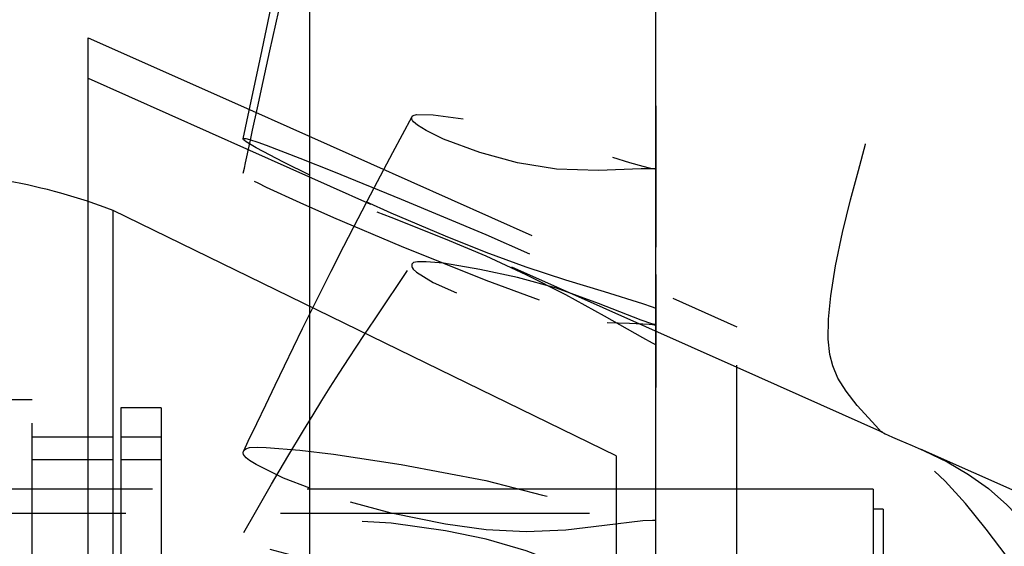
# Model space of a CAD drawing. Extents: x -135 to 10, y 84 to 175.
# Tile 49 of 53: x -5.85 to 0.22, y 148.69 to 151.94. Entities that reach past the tile are written whole.
import ezdxf

# ---------------------------------------------------------------- set-up
doc = ezdxf.new("R2010")
doc.units = 0
doc.header["$LTSCALE"] = 1.5
doc.header["$MEASUREMENT"] = 0
doc.linetypes.add('SLDHIDDEN0', pattern=[1.905, 1.27, -0.635])
doc.layers.get('0').update_dxf_attribs({"linetype": 'CONTINUOUS'})
doc.layers.get('DEFPOINTS').update_dxf_attribs({"linetype": 'CONTINUOUS'})
for name, color, linetype in [('DIM', 1, 'CONTINUOUS'), ('DUCT', 30, 'CONTINUOUS'), ('TAIL', 140, 'CONTINUOUS')]:
    doc.layers.add(name, color=color, linetype=linetype)
doc.styles.add('ENGR', font='Romans', dxfattribs={"oblique": 15})
doc.dimstyles.get("Standard").update_dxf_attribs({"dimtxt": 0.18, "dimasz": 0.18, "dimexe": 0.18, "dimexo": 0.0625, "dimgap": 0.09, "dimtad": 0, "dimtih": 1, "dimtoh": 1, "dimdec": 4, "dimzin": 0, "dimtxsty": 'STANDARD', "dimcen": 0.09, "dimazin": 3, "dimtfac": 1, "dimtdec": 4, "dimtofl": 0, "dimtmove": 0, "dimatfit": 3, "dimtolj": 1, "dimtzin": 0})

# ---------------------------------------------------------------- blocks, each defined once
blk = doc.blocks.new('*D9')
at = {"color": 0, "linetype": 'BYBLOCK'}
blk.add_line((-57.8859, 144.3801), (-51.4618, 142.0419), dxfattribs=at)
for start, end in [(4.12445, 8.2489), (331.7511, 335.87555)]:
    blk.add_arc((-66.578, 147.5438), 15.0063, start, end, dxfattribs=at)
for points in [[(-51.4307, 148.6295), (-51.7905, 148.6166), (-51.5717, 147.5438)], [(-53.0492, 141.478), (-52.7155, 141.3428), (-52.4767, 142.4113)]]:
    blk.add_solid(points, dxfattribs=at)
at = {"layer": 'DEFPOINTS', "color": 0, "linetype": 'BYBLOCK'}
for p in [(-100.5781, 147.5438), (-66.578, 147.5438), (0.4895, 147.5438), (-58.5906, 144.6366), (-51.9762, 144.0831)]:
    blk.add_point(p, dxfattribs=at)
at = {"color": 0, "linetype": 'BYBLOCK', "insert": (-51.7997, 144.9379), "char_height": 0.9, "attachment_point": 5, "style": 'ENGR'}
blk.add_mtext('\\A1;20°', dxfattribs=at)

msp = doc.modelspace()

# ---------------------------------------------------------------- linework, layer by layer
at = {"layer": 'DUCT', "linetype": 'CONTINUOUS'}
for p, q in [((-4.0579, 138.0139), (-4.0579, 157.0736)), ((-5.4244, 143.2629), (-5.4244, 151.8247)), ((-5.4244, 151.8247), (-4.4296, 151.3817))]:
    msp.add_line(p, q, dxfattribs=at)
at = {"layer": 'DUCT', "linetype": 'SLDHIDDEN0'}
for p, q in [((-5.4244, 151.5747), (-1.4244, 149.7938)), ((-4.4296, 151.3817), (-1.4244, 150.0438)), ((-1.925, 151.4057), (-1.9254, 151.0168)), ((-1.925, 150.3649), (-1.9254, 150.0543)), ((-1.4244, 145.0438), (-1.4244, 150.0438)), ((-1.4244, 149.7938), (-0.5283, 149.3948)), ((-0.2957, 149.2912), (0.4681, 148.9512))]:
    msp.add_line(p, q, dxfattribs=at)
at = {"layer": 'DUCT', "linetype": 'SLDHIDDEN0', "flags": 128}
for points in [[(-4.4674, 150.9902), (-4.4609, 151.0207), (-4.454, 151.0533), (-4.4458, 151.0919), (-4.4357, 151.1385), (-4.4239, 151.1933), (-4.4103, 151.2561), (-4.3807, 151.3924), (-4.3449, 151.5559), (-4.3036, 151.7438), (-4.068, 152.79), (-3.9712, 153.206), (-3.8765, 153.6038), (-3.7856, 153.9777), (-3.6991, 154.328), (-3.626, 154.6204), (-3.5558, 154.8996), (-3.5381, 154.9696), (-3.5209, 155.0378), (-3.5042, 155.1042), (-3.4858, 155.1767), (-3.4589, 155.2835), (-3.4292, 155.4007)], [(-1.9254, 154.9658), (-1.9264, 152.8229), (-1.9262, 150.1565)], [(-1.9254, 154.5671), (-1.9264, 152.5049), (-1.9262, 149.9327)], [(-0.5361, 149.3969), (-0.5696, 149.4334), (-0.684, 149.5593), (-0.7524, 149.6464), (-0.8021, 149.7271), (-0.8344, 149.8023), (-0.8525, 149.8738), (-0.8624, 149.9681), (-0.8602, 150.0897), (-0.8458, 150.2351), (-0.8171, 150.4185), (-0.7735, 150.6252), (-0.7238, 150.8258), (-0.6758, 151.0066), (-0.6321, 151.1696), (-0.5934, 151.3159), (-0.5397, 151.5106), (-0.4952, 151.6655), (-0.4556, 151.8094), (-0.4007, 152.0213), (-0.3395, 152.26), (-0.2722, 152.5222), (-0.2311, 152.6879), (-0.1927, 152.8427), (-0.1584, 152.9756), (-0.1287, 153.0894), (-0.1031, 153.1871), (-0.0819, 153.2669), (-0.062, 153.3393), (-0.0366, 153.4257), (-0.0046, 153.5236), (0.0234, 153.5983), (0.0492, 153.6599), (0.0706, 153.7067), (0.0793, 153.7247), (0.0912, 153.7487), (0.1079, 153.7812), (0.1291, 153.8214), (0.1548, 153.8694)], [(-4.0579, 150.1229), (-4.0476, 150.1438), (-3.9919, 150.2556), (-3.926, 150.3867), (-3.848, 150.5397), (-3.7592, 150.7113), (-3.6582, 150.9042), (-3.5448, 151.1183), (-3.4267, 151.3402)], [(-1.9244, 151.0161), (-1.9244, 151.0161), (-1.9244, 151.0161), (-1.9244, 151.0161), (-1.9244, 151.0161), (-1.9244, 151.0161), (-1.9246, 151.0161), (-1.9251, 151.0161), (-1.9272, 151.0162), (-1.9315, 151.0164), (-1.9484, 151.017), (-2.0156, 151.0169), (-2.2781, 151.0063), (-2.5377, 151.0152), (-2.777, 151.0543), (-3.0102, 151.1168), (-3.2338, 151.2002), (-3.3411, 151.2538), (-3.393, 151.2862), (-3.4177, 151.3063), (-3.4247, 151.3156), (-3.428, 151.3227), (-3.4294, 151.3302), (-3.4286, 151.3362), (-3.4263, 151.3409), (-3.42, 151.3463), (-3.3998, 151.3513), (-3.2968, 151.3499), (-3.0774, 151.3196), (-2.8468, 151.2726), (-2.6101, 151.2173), (-2.4894, 151.184), (-2.2447, 151.1058), (-2.0861, 151.0562), (-2.0057, 151.0337), (-1.9652, 151.0241), (-1.9448, 151.0199), (-1.9346, 151.018), (-1.9312, 151.0173), (-1.9278, 151.0167), (-1.9261, 151.0164), (-1.9255, 151.0163), (-1.9252, 151.0162), (-1.9249, 151.0162), (-1.9247, 151.0162), (-1.9246, 151.0161), (-1.9246, 151.0161), (-1.9245, 151.0161), (-1.9245, 151.0161), (-1.9244, 151.0161), (-1.9244, 151.0161), (-1.9244, 151.0161), (-1.9244, 151.0161), (-1.9244, 151.0161), (-1.9244, 151.0161), (-1.9244, 151.0161), (-1.9244, 151.0161), (-1.9244, 151.0161), (-1.9244, 151.0161)], [(-4.467, 151.2017), (-4.466, 151.2034), (-4.4617, 151.2045), (-4.4512, 151.2037), (-4.4295, 151.1984), (-4.3786, 151.1814), (-4.3263, 151.162), (-4.1191, 151.0826), (-3.9108, 150.9999), (-3.4941, 150.8302), (-2.9732, 150.6117), (-2.6223, 150.4571), (-2.274, 150.3038), (-2.0993, 150.2289), (-2.0118, 150.1922), (-1.9681, 150.1743), (-1.9462, 150.1654), (-1.939, 150.1625), (-1.9317, 150.1595), (-1.9281, 150.158), (-1.9268, 150.1576), (-1.926, 150.1572), (-1.9255, 150.157), (-1.9251, 150.1569), (-1.9249, 150.1568), (-1.9247, 150.1567), (-1.9246, 150.1567), (-1.9245, 150.1566), (-1.9245, 150.1566), (-1.9245, 150.1566), (-1.9244, 150.1566), (-1.9244, 150.1566), (-1.9244, 150.1566), (-1.9244, 150.1566), (-1.9244, 150.1566), (-1.9244, 150.1566), (-1.9244, 150.1566), (-1.9244, 150.1566), (-1.9244, 150.1566), (-1.9244, 150.1566)], [(-1.9244, 149.9325), (-1.9244, 149.9325), (-1.9244, 149.9325), (-1.9244, 149.9325), (-1.9244, 149.9325), (-1.9245, 149.9326), (-1.9247, 149.9327), (-1.9257, 149.9332), (-1.9295, 149.9351), (-1.9447, 149.9428), (-2.005, 149.9748), (-2.242, 150.1083), (-2.4799, 150.2395), (-2.7237, 150.3628), (-2.9714, 150.4778), (-3.221, 150.5838), (-3.5568, 150.7178), (-3.8913, 150.8401), (-4.2203, 150.9446), (-4.388, 150.9878), (-4.4286, 150.9956), (-4.4496, 150.9983), (-4.4602, 150.998), (-4.4656, 150.9959), (-4.4675, 150.9917), (-4.466, 150.9866), (-4.4617, 150.9806), (-4.4512, 150.971), (-4.4295, 150.9567), (-4.3786, 150.9297), (-4.3263, 150.9047), (-4.1191, 150.8092), (-3.9108, 150.7176), (-3.4941, 150.5406), (-2.9732, 150.33), (-2.6223, 150.2011), (-2.274, 150.0727), (-2.0993, 150.0048), (-2.0118, 149.9695), (-1.9681, 149.9512), (-1.9462, 149.9419), (-1.939, 149.9388), (-1.9317, 149.9357), (-1.9281, 149.9341), (-1.9268, 149.9336), (-1.926, 149.9332), (-1.9255, 149.933), (-1.9251, 149.9328), (-1.9249, 149.9327), (-1.9247, 149.9326), (-1.9246, 149.9326), (-1.9245, 149.9326), (-1.9245, 149.9325), (-1.9245, 149.9325), (-1.9244, 149.9325), (-1.9244, 149.9325), (-1.9244, 149.9325), (-1.9244, 149.9325), (-1.9244, 149.9325), (-1.9244, 149.9325), (-1.9244, 149.9325), (-1.9244, 149.9325), (-1.9244, 149.9325)], [(-1.9254, 151.0168), (-1.9264, 150.0485), (-1.9262, 148.8498)], [(-1.9244, 150.1566), (-1.9244, 150.1566), (-1.9244, 150.1566), (-1.9244, 150.1566), (-1.9244, 150.1566), (-1.9245, 150.1566), (-1.9247, 150.1567), (-1.9257, 150.157), (-1.9295, 150.1584), (-1.9447, 150.1638), (-2.005, 150.1846), (-2.242, 150.2588), (-2.4799, 150.3313), (-2.7237, 150.4118), (-2.9714, 150.5015), (-3.221, 150.601), (-3.5568, 150.7433), (-3.8913, 150.8953), (-4.0579, 150.9772)], [(-4.4643, 148.7754), (-4.3924, 148.9022), (-4.2933, 149.0741), (-4.1938, 149.2433), (-4.097, 149.4046), (-4.0375, 149.5017), (-3.9828, 149.5898), (-3.9314, 149.6713), (-3.876, 149.758), (-3.8154, 149.8513), (-3.7722, 149.9171), (-3.7204, 149.9951), (-3.6592, 150.0868), (-3.5883, 150.1921), (-3.5078, 150.3111), (-3.4254, 150.4329)], [(-1.9244, 150.0549), (-1.9244, 150.0549), (-1.9244, 150.0549), (-1.9244, 150.0549), (-1.9244, 150.0549), (-1.9244, 150.0549), (-1.9246, 150.055), (-1.9251, 150.0551), (-1.9272, 150.0556), (-1.9315, 150.0568), (-1.9484, 150.0615), (-2.0156, 150.0834), (-2.2781, 150.1868), (-2.5377, 150.2807), (-2.777, 150.3465), (-3.0102, 150.3973), (-3.2338, 150.4349), (-3.3411, 150.4444), (-3.393, 150.4438), (-3.4177, 150.4388), (-3.4247, 150.4338), (-3.428, 150.4285), (-3.4294, 150.4216), (-3.4286, 150.4148), (-3.4263, 150.4083), (-3.42, 150.3985), (-3.3998, 150.3799), (-3.2968, 150.316), (-3.0774, 150.2205), (-2.8468, 150.1505), (-2.6101, 150.0992), (-2.4894, 150.0828), (-2.2447, 150.0695), (-2.0861, 150.0655), (-2.0057, 150.0624), (-1.9652, 150.0594), (-1.9448, 150.0573), (-1.9346, 150.0562), (-1.9312, 150.0558), (-1.9278, 150.0554), (-1.9261, 150.0551), (-1.9255, 150.055), (-1.9252, 150.055), (-1.9249, 150.055), (-1.9247, 150.0549), (-1.9246, 150.0549), (-1.9246, 150.0549), (-1.9245, 150.0549), (-1.9245, 150.0549), (-1.9244, 150.0549), (-1.9244, 150.0549), (-1.9244, 150.0549), (-1.9244, 150.0549), (-1.9244, 150.0549), (-1.9244, 150.0549), (-1.9244, 150.0549), (-1.9244, 150.0549), (-1.9244, 150.0549), (-1.9244, 150.0549)], [(-1.9254, 150.0543), (-1.9264, 149.2807), (-1.9262, 148.3095)], [(-0.5283, 149.3946), (-0.536, 149.3974), (-0.5324, 149.395), (-0.5219, 149.3894), (-0.5103, 149.3836), (-0.4918, 149.375), (-0.4655, 149.3633), (-0.4231, 149.3452), (-0.3442, 149.3122), (-0.2706, 149.2799), (-0.1292, 149.2104), (0.0032, 149.1332), (0.1258, 149.0461), (0.2392, 148.9471), (0.3449, 148.8345), (0.4605, 148.6836), (0.5681, 148.5125), (0.6681, 148.3237), (0.7442, 148.1726), (0.825, 148.0171), (0.9105, 147.8497), (0.953, 147.7643), (0.9681, 147.7341), (0.9779, 147.7145), (0.9842, 147.7018), (0.9883, 147.6936), (0.9908, 147.6883), (0.9932, 147.6835), (0.994, 147.6818), (0.9945, 147.6807), (0.9949, 147.68), (0.9951, 147.6795), (0.9952, 147.6792), (0.9953, 147.679), (0.9954, 147.6789), (0.9954, 147.6788), (0.9954, 147.6787), (0.9955, 147.6787), (0.9955, 147.6787), (0.9955, 147.6787), (0.9955, 147.6787), (0.9955, 147.6787), (0.9955, 147.6787), (0.9955, 147.6787), (0.9955, 147.6787), (0.9955, 147.6787), (0.9955, 147.6787)], [(0.9955, 147.6787), (0.9955, 147.6787), (0.9955, 147.6787), (0.9955, 147.6787), (0.9955, 147.6787), (0.9955, 147.6787), (0.9954, 147.6787), (0.9954, 147.6788), (0.9951, 147.6792), (0.9942, 147.6809), (0.9903, 147.6875), (0.9739, 147.7137), (0.939, 147.7649), (0.8638, 147.8635), (0.7002, 148.0532), (0.5374, 148.2427), (0.3842, 148.4369), (0.2412, 148.6265), (0.1119, 148.7973), (-0.0153, 148.9536), (-0.1417, 149.092), (-0.2839, 149.2242), (-0.4196, 149.3288), (-0.4814, 149.3689), (-0.5268, 149.3941)], [(-4.4648, 149.2786), (-4.4617, 149.2839), (-4.4512, 149.2925), (-4.4295, 149.2992), (-4.3786, 149.3022), (-4.3263, 149.2998), (-4.1191, 149.283), (-3.9108, 149.2577), (-3.4941, 149.1946), (-2.9732, 149.0962), (-2.6223, 149.0064), (-2.274, 148.9182), (-2.0993, 148.88), (-2.0118, 148.8635), (-1.9681, 148.8564), (-1.9462, 148.8532), (-1.939, 148.8522), (-1.9317, 148.8511), (-1.9281, 148.8506), (-1.9268, 148.8504), (-1.926, 148.8503), (-1.9255, 148.8503), (-1.9251, 148.8502), (-1.9249, 148.8502), (-1.9247, 148.8501), (-1.9246, 148.8501), (-1.9245, 148.8501), (-1.9245, 148.8501), (-1.9245, 148.8501), (-1.9244, 148.8501), (-1.9244, 148.8501), (-1.9244, 148.8501), (-1.9244, 148.8501), (-1.9244, 148.8501), (-1.9244, 148.8501), (-1.9244, 148.8501), (-1.9244, 148.8501), (-1.9244, 148.8501), (-1.9244, 148.8501)], [(-1.9244, 148.8501), (-1.9244, 148.8501), (-1.9244, 148.8501), (-1.9244, 148.8501), (-1.9244, 148.8501), (-1.9245, 148.85), (-1.9247, 148.85), (-1.9257, 148.8501), (-1.9295, 148.8501), (-1.9447, 148.85), (-2.005, 148.8474), (-2.242, 148.8189), (-2.4799, 148.7902), (-2.7237, 148.7808), (-2.9714, 148.7926), (-3.221, 148.8273), (-3.5568, 148.8945), (-3.8913, 148.9872), (-4.0579, 149.0501)], [(-1.9244, 148.3092), (-1.9244, 148.3092), (-1.9244, 148.3092), (-1.9244, 148.3092), (-1.9244, 148.3092), (-1.9245, 148.3092), (-1.9247, 148.3093), (-1.9257, 148.3096), (-1.9295, 148.3109), (-1.9447, 148.3165), (-2.005, 148.3409), (-2.242, 148.4555), (-2.4799, 148.5685), (-2.7237, 148.6624), (-2.9714, 148.7354), (-3.221, 148.7857), (-3.5568, 148.8331), (-3.8913, 148.854), (-4.2203, 148.84), (-4.388, 148.8113), (-4.4286, 148.799), (-4.4496, 148.7897), (-4.4602, 148.7815), (-4.4656, 148.7731), (-4.4675, 148.7628), (-4.466, 148.753), (-4.4617, 148.7435), (-4.4512, 148.7306), (-4.4295, 148.7158), (-4.3786, 148.6945), (-4.3263, 148.6786), (-4.1191, 148.6229), (-3.9108, 148.5761), (-3.4941, 148.4955), (-2.9732, 148.4162), (-2.6223, 148.3885), (-2.274, 148.3601), (-2.0993, 148.3391), (-2.0118, 148.3259), (-1.9681, 148.3179), (-1.9462, 148.3136), (-1.939, 148.3121), (-1.9317, 148.3107), (-1.9281, 148.3099), (-1.9268, 148.3097), (-1.926, 148.3095), (-1.9255, 148.3094), (-1.9251, 148.3093), (-1.9249, 148.3092), (-1.9247, 148.3092), (-1.9246, 148.3092), (-1.9245, 148.3092), (-1.9245, 148.3092), (-1.9245, 148.3092), (-1.9244, 148.3092), (-1.9244, 148.3092), (-1.9244, 148.3092), (-1.9244, 148.3092), (-1.9244, 148.3092), (-1.9244, 148.3092), (-1.9244, 148.3092), (-1.9244, 148.3092), (-1.9244, 148.3092)]]:
    msp.add_lwpolyline(points, dxfattribs=at)
at = {"layer": 'DUCT', "linetype": 'CONTINUOUS', "flags": 128}
for points in [[(-4.4673, 151.2017), (-4.4309, 151.3754), (-4.36, 151.7113), (-4.2975, 152.0051), (-4.2422, 152.263), (-4.1941, 152.4856), (-4.1533, 152.6728), (-4.1303, 152.7779), (-4.1061, 152.8877), (-4.0746, 153.0304), (-4.0579, 153.1054)], [(-4.0579, 150.9772), (-4.2203, 151.057), (-4.388, 151.1468), (-4.4286, 151.1702), (-4.4496, 151.1833), (-4.4602, 151.1911), (-4.4656, 151.1964), (-4.4675, 151.2008), (-4.467, 151.2017)], [(-4.4651, 149.2787), (-4.4366, 149.3386), (-4.3846, 149.4478), (-4.3296, 149.5632), (-4.2713, 149.6848), (-4.2142, 149.8033), (-4.1582, 149.9186), (-4.1023, 150.0329), (-4.0579, 150.1229)], [(-4.0579, 149.0501), (-4.2203, 149.1114), (-4.388, 149.1952), (-4.4286, 149.2205), (-4.4496, 149.2363), (-4.4602, 149.2476), (-4.4656, 149.2573), (-4.4675, 149.2677), (-4.466, 149.2764), (-4.4648, 149.2786)]]:
    msp.add_lwpolyline(points, dxfattribs=at)
at = {"layer": 'TAIL', "linetype": 'CONTINUOUS'}
for p, q in [((-2.1688, 149.2474), (-5.2688, 150.7593)), ((-5.2688, 147.5438), (-5.2688, 150.7593)), ((-2.1688, 149.2474), (-2.1688, 145.8401)), ((-0.5842, 149.0438), (-2.1688, 149.0438)), ((-0.5842, 149.0438), (-0.5842, 146.0438)), ((-0.523, 148.9188), (-0.5842, 148.9188)), ((-0.523, 148.9188), (-0.523, 146.1688))]:
    msp.add_line(p, q, dxfattribs=at)
at = {"layer": 'TAIL', "linetype": 'SLDHIDDEN0'}
for p, q in [((-5.7688, 149.5938), (-6.4812, 149.5938)), ((-5.7688, 147.5438), (-5.7688, 149.5938)), ((-5.223, 149.5438), (-5.223, 145.5438)), ((-4.973, 149.5438), (-5.223, 149.5438)), ((-4.973, 149.5438), (-4.973, 145.5438)), ((-5.2688, 149.3628), (-5.7688, 149.3628)), ((-4.973, 149.3628), (-5.223, 149.3628)), ((-5.7688, 149.2248), (-5.2688, 149.2248)), ((-5.223, 149.2248), (-4.973, 149.2248)), ((-5.223, 149.0438), (-8.7688, 149.0438)), ((-2.1688, 149.0438), (-5.7688, 149.0438)), ((-2.1688, 149.0438), (-4.973, 149.0438)), ((-2.3342, 148.8938), (-9.9592, 148.8938)), ((-2.3342, 146.1938), (-2.3342, 148.8938))]:
    msp.add_line(p, q, dxfattribs=at)
at = {"layer": 'TAIL', "linetype": 'CONTINUOUS'}
msp.add_arc((-6.5188, 147.5438), 3.45, 68.75733, 80.05077, dxfattribs=at)

# ---------------------------------------------------------------- dimensions: what is measured, and where the dimension line sits
at = {"layer": 'DIM'}
dim = msp.add_angular_dim_2l(base=(-51.9762, 144.0831), line1=((-66.578, 147.5438), (-58.5906, 144.6366)), line2=((-100.5781, 147.5438), (0.4895, 147.5438)), dimstyle='STANDARD', override={"dimscale": 6, "dimtxt": 0.15, "dimexo": 0.125, "dimdec": 0, "dimtxsty": 'ENGR', "dimtdec": 0}, dxfattribs=at)
dim.commit()
dim.dimension.update_dxf_attribs({"geometry": '*D9', "text_midpoint": (-51.7997, 144.9379)})

doc.saveas('drawing.dxf')
